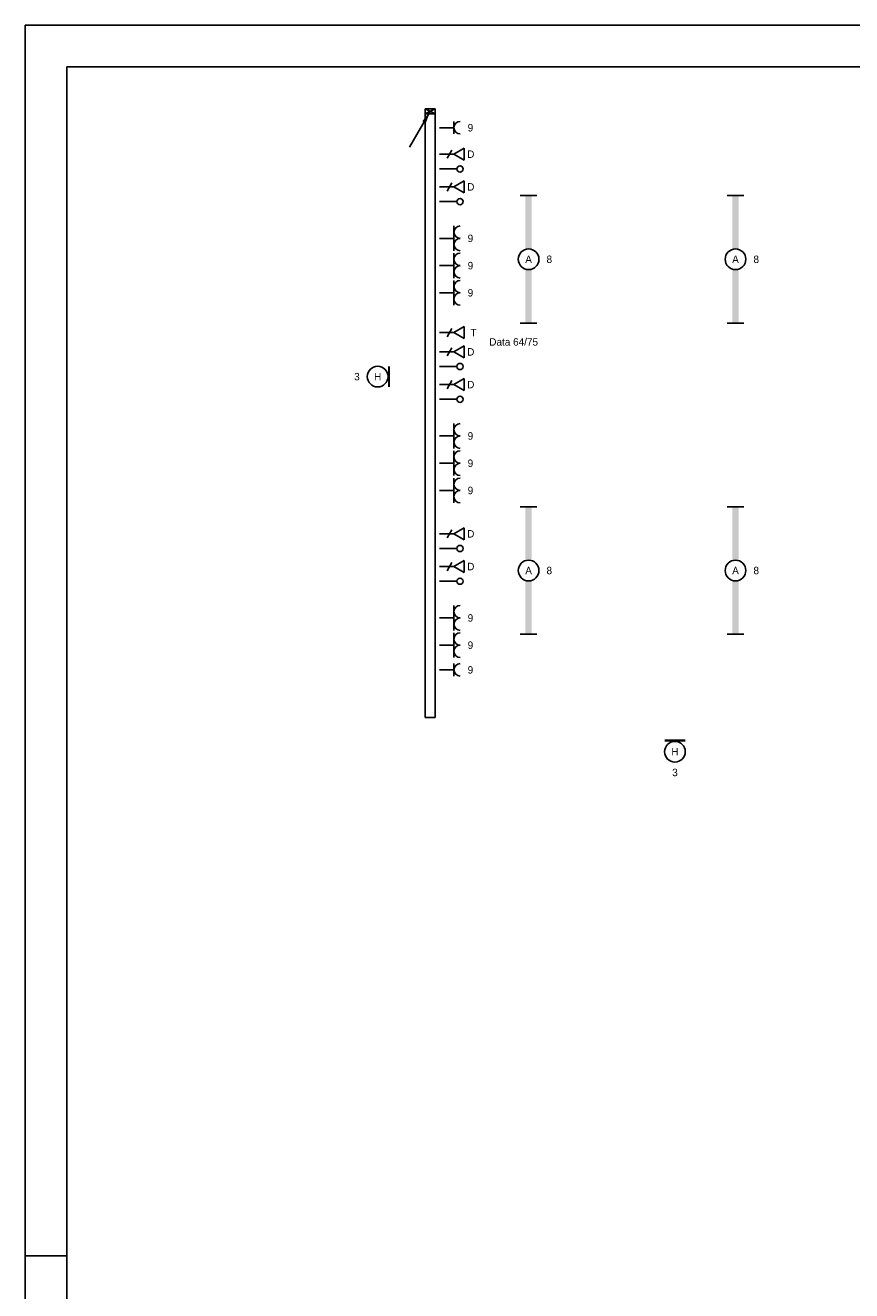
# Model space of a CAD drawing. Extents: x 1860 to 43910, y 0 to 29700.
# Tile 3 of 25: x 1860 to 11836, y 14428 to 29700. Entities that reach past the tile are written whole.
import ezdxf
from ezdxf.enums import TextEntityAlignment as Align
from ezdxf.lldxf.tags import DXFTag

# ---------------------------------------------------------------- set-up
doc = ezdxf.new("R2010")
doc.units = 0
doc.header["$LTSCALE"] = 50
doc.layers.get('0').update_dxf_attribs({"color": 8})
for name, color, linetype in [('00kad025', 2, 'Continuous'), ('00kad070', 5, 'Continuous'), ('BL$2----', 7, 'Continuous'), ('EL6131--_WG', 3, 'Continuous'), ('EL6222--', 3, 'Continuous'), ('EL6311--', 3, 'Continuous'), ('EL6312--', 3, 'Continuous'), ('EL6422--', 3, 'Continuous'), ('EL6441--', 3, 'Continuous'), ('EM6131--', 1, 'Continuous')]:
    doc.layers.add(name, color=color, linetype=linetype)
doc.styles.add('BURO-018', font='BUROFONT.shx', dxfattribs={"height": 90})
tags = doc.linetypes.add('E_GOOT3', pattern=[5, 4, -1]).pattern_tags.tags
tags[6:7] = [DXFTag(74, 4), DXFTag(75, 0), DXFTag(340, '0'), DXFTag(46, 1.0), DXFTag(50, 0.0), DXFTag(44, 0.0), DXFTag(45, 0.0)]
tags[4:5] = [DXFTag(74, 4), DXFTag(75, 0), DXFTag(340, '0'), DXFTag(46, 1.0), DXFTag(50, 0.0), DXFTag(44, 0.0), DXFTag(45, 0.0)]

# ---------------------------------------------------------------- blocks, each defined once
blk = doc.blocks.new('A1-HOR')
at = {"layer": '00kad025', "linetype": 'Continuous'}
for p, q in [((841, 594), (0, 594)), ((0, 594), (0, 0)), ((0, 297), (10, 297))]:
    blk.add_line(p, q, dxfattribs=at)
at = {"layer": '00kad070', "linetype": 'Continuous'}
for p, q in [((831, 584), (10, 584)), ((10, 584), (10, 10))]:
    blk.add_line(p, q, dxfattribs=at)
blk = doc.blocks.new('E00112')
at = {"color": 0, "linetype": 'Continuous'}
for p, q in [((0, 1), (-1, 1)), ((-1, 1), (-1, 0)), ((-1, 0), (0, 1)), ((-1, 1), (0, 0)), ((-1, 0), (0, 0)), ((0, 0), (0, 1))]:
    blk.add_line(p, q, dxfattribs=at)
blk = doc.blocks.new('E00125')
at = {"color": 0, "linetype": 'Continuous'}
for p, q in [((-3, 4.5), (3, 4.5)), ((0, 1), (0, 4.5))]:
    blk.add_line(p, q, dxfattribs=at)
for centre in [(-1.5, 6), (1.5, 6)]:
    blk.add_arc(centre, 1.5, 180, 0, dxfattribs=at)
at = {"color": 0, "linetype": 'Continuous', "style": 'BURO-018'}
for tag in ['E_GROEP', 'E_GKAST']:
    blk.add_attdef(tag, text='', height=1.8, dxfattribs=at).set_placement((0, 8.5), align=Align.MIDDLE)
at = {"color": 0, "linetype": 'Continuous', "style": 'BURO-018', "flags": 1}
for tag, p in [('E_VERMCODE', (13, 8.5)), ('E_MATCODE', (0, 0))]:
    blk.add_attdef(tag, text='', height=1.8, dxfattribs=at).set_placement(p, align=Align.MIDDLE)
blk = doc.blocks.new('E00152')
at = {"color": 0, "linetype": 'Continuous'}
for p, q in [((-1.44, 7), (1.44, 7)), ((0, 4.5), (-1.44, 7)), ((0, 4.5), (1.44, 7)), ((-1, 4), (1, 2.85)), ((0, 4.5), (0, 1))]:
    blk.add_line(p, q, dxfattribs=at)
at = {"color": 7, "style": 'BURO-018'}
for tag, p in [('E_COMMENT1', (0, 12)), ('E_DCOM1', (0, 9))]:
    blk.add_attdef(tag, text='', height=1.8, dxfattribs=at).set_placement(p, align=Align.MIDDLE)
at = {"color": 0, "style": 'BURO-018'}
blk.add_attdef('E_TEXT1', text='', height=1.8, dxfattribs=at).set_placement((2.5, 6), align=Align.MIDDLE)
at = {"color": 0, "linetype": 'Continuous', "style": 'BURO-018', "flags": 1}
blk.add_attdef('E_MATCODE', text='', height=1.8, dxfattribs=at).set_placement((0, 0), align=Align.MIDDLE)
blk = doc.blocks.new('E00139')
at = {"color": 0, "linetype": 'Continuous'}
blk.add_line((0, 5.25), (0, 1), dxfattribs=at)
blk.add_circle((0, 6), 0.75, dxfattribs=at)
at = {"color": 7, "style": 'BURO-018'}
for tag, p in [('E_COMMENT1', (0, 12)), ('E_DCOM1', (0, 9))]:
    blk.add_attdef(tag, text='', height=1.8, dxfattribs=at).set_placement(p, align=Align.MIDDLE)
at = {"color": 0, "style": 'BURO-018'}
blk.add_attdef('E_TEXT1', text='', height=1.8, dxfattribs=at).set_placement((2.5, 6), align=Align.MIDDLE)
at = {"color": 0, "linetype": 'Continuous', "style": 'BURO-018', "flags": 1}
blk.add_attdef('E_MATCODE', text='', height=1.8, dxfattribs=at).set_placement((0, 0), align=Align.MIDDLE)
blk = doc.blocks.new('E00154')
at = {"color": 0, "linetype": 'Continuous'}
for p, q in [((-1.44, 7), (1.44, 7)), ((0, 4.5), (-1.44, 7)), ((0, 4.5), (1.44, 7)), ((-1, 4), (1, 2.85)), ((0, 4.5), (0, 1))]:
    blk.add_line(p, q, dxfattribs=at)
at = {"color": 7, "style": 'BURO-018'}
for tag, p in [('E_COMMENT1', (0, 12)), ('E_TEL1', (0, 9))]:
    blk.add_attdef(tag, text='', height=1.8, dxfattribs=at).set_placement(p, align=Align.MIDDLE)
at = {"color": 0, "style": 'BURO-018'}
blk.add_attdef('E_TEXT1', text='', height=1.8, dxfattribs=at).set_placement((2.5, 6), align=Align.MIDDLE)
at = {"color": 0, "linetype": 'Continuous', "style": 'BURO-018', "flags": 1}
blk.add_attdef('E_MATCODE', text='', height=1.8, dxfattribs=at).set_placement((0, 0), align=Align.MIDDLE)
blk = doc.blocks.new('1115B61540')
at = {"color": 0}
for p, q in [((-15.4, 2), (-15.4, -2)), ((15.4, 2), (15.4, -2))]:
    blk.add_line(p, q, dxfattribs=at)
at = {"color": 0, "linetype": 'Continuous'}
blk.add_circle((0, 0), 2.5, dxfattribs=at)
at = {"color": 0}
for points in [[(-2.5, 0.75), (-15.4, 0.75), (-2.5, -0.75), (-15.4, -0.75)], [(2.5, 0.75), (15.4, 0.75), (2.5, -0.75), (15.4, -0.75)]]:
    blk.add_solid(points, dxfattribs=at)
at = {"color": 0, "linetype": 'Continuous', "style": 'BURO-018'}
for tag, p in [('E_GROEP', (0, 5)), ('E_GKAST', (0, 5)), ('E_ARMCODE', (0, 0)), ('E_SLET', (4.5, -3))]:
    blk.add_attdef(tag, text='', height=1.8, dxfattribs=at).set_placement(p, align=Align.MIDDLE)
blk = doc.blocks.new('111304')
at = {"color": 0, "linetype": 'Continuous'}
for p, q in [((-1.5, 4.5), (1.5, 4.5)), ((0, 1), (0, 4.5))]:
    blk.add_line(p, q, dxfattribs=at)
blk.add_arc((0, 6), 1.5, 180, 0, dxfattribs=at)
at = {"color": 0, "linetype": 'Continuous', "style": 'BURO-018'}
for tag in ['E_GROEP', 'E_GKAST']:
    blk.add_attdef(tag, text='', height=1.8, dxfattribs=at).set_placement((0, 8.5), align=Align.MIDDLE)
at = {"color": 0, "linetype": 'Continuous', "style": 'BURO-018', "flags": 1}
for tag, p in [('E_VERMCODE', (13, 8.5)), ('E_MATCODE', (0, 0))]:
    blk.add_attdef(tag, text='', height=1.8, dxfattribs=at).set_placement(p, align=Align.MIDDLE)
blk = doc.blocks.new('E00106')
at = {"color": 0, "linetype": 'Continuous'}
blk.add_line((-5, -8.66), (0, 0), dxfattribs=at)
blk.add_lwpolyline([(0, 0, 0, 1, 0), (-1.5, -2.6, 1, 1, 0)], format="xyseb", dxfattribs=at)
blk = doc.blocks.new('1115B3')
at = {"color": 0, "linetype": 'Continuous'}
blk.add_circle((0, 3.5), 2.5, dxfattribs=at)
at = {"color": 0, "linetype": 'Continuous', "style": 'BURO-018'}
for tag, p in [('E_GROEP', (0, 8.5)), ('E_GKAST', (0, 8.5)), ('E_ARMCODE', (0, 3.5)), ('E_SLET', (4.5, 2.5))]:
    blk.add_attdef(tag, text='', height=1.8, dxfattribs=at).set_placement(p, align=Align.MIDDLE)
blk = doc.blocks.new('E00134')
at = {"color": 0, "linetype": 'Continuous', "const_width": 0.5}
blk.add_lwpolyline([(-2.5, -2.75), (2.5, -2.75)], dxfattribs=at)

msp = doc.modelspace()

# ---------------------------------------------------------------- linework, layer by layer
at = {"layer": 'EL6131--_WG', "linetype": 'E_GOOT3'}
for p, q in [((6689, 28690), (6689, 21346)), ((6689, 28690), (6809, 28690)), ((6809, 28690), (6809, 21346)), ((6689, 21346), (6809, 21346))]:
    msp.add_line(p, q, dxfattribs=at)

# ---------------------------------------------------------------- block references
at = {"layer": 'BL$2----', "xscale": 50, "yscale": 50}
msp.add_blockref('A1-HOR', (1860, 0), dxfattribs=at)
at = {"layer": 'EL6131--_WG', "xscale": 60, "yscale": 120, "rotation": 270}
msp.add_blockref('E00112', (6689, 28631), dxfattribs=at)
at = {"layer": 'EL6222--'}
ref = msp.add_blockref('111304', (6809, 28464), dxfattribs=dict(at, xscale=50, yscale=50, zscale=50, rotation=270))
ref.add_attrib('E_GROEP', '9', dxfattribs={"layer": '0', "color": 1, "linetype": 'Continuous', "height": 90, "style": 'BURO-018'}).set_placement((7234, 28464), align=Align.MIDDLE)
ref = msp.add_blockref('E00125', (6809, 27129), dxfattribs=dict(at, xscale=50, yscale=50, zscale=50, rotation=270))
ref.add_attrib('E_GROEP', '9', dxfattribs={"layer": '0', "color": 1, "linetype": 'Continuous', "height": 90, "style": 'BURO-018'}).set_placement((7234, 27129), align=Align.MIDDLE)
ref = msp.add_blockref('E00125', (6809, 26800), dxfattribs=dict(at, xscale=50, yscale=50, zscale=50, rotation=270))
ref.add_attrib('E_GROEP', '9', dxfattribs={"layer": '0', "color": 1, "linetype": 'Continuous', "height": 90, "style": 'BURO-018'}).set_placement((7234, 26800), align=Align.MIDDLE)
ref = msp.add_blockref('E00125', (6809, 26472), dxfattribs=dict(at, xscale=50, yscale=50, zscale=50, rotation=270))
ref.add_attrib('E_GROEP', '9', dxfattribs={"layer": '0', "color": 1, "linetype": 'Continuous', "height": 90, "style": 'BURO-018'}).set_placement((7234, 26472), align=Align.MIDDLE)
ref = msp.add_blockref('E00125', (6809, 24744), dxfattribs=dict(at, xscale=50, yscale=50, zscale=50, rotation=270))
ref.add_attrib('E_GROEP', '9', dxfattribs={"layer": '0', "color": 1, "linetype": 'Continuous', "height": 90, "style": 'BURO-018'}).set_placement((7234, 24744), align=Align.MIDDLE)
ref = msp.add_blockref('E00125', (6809, 24415), dxfattribs=dict(at, xscale=50, yscale=50, zscale=50, rotation=270))
ref.add_attrib('E_GROEP', '9', dxfattribs={"layer": '0', "color": 1, "linetype": 'Continuous', "height": 90, "style": 'BURO-018'}).set_placement((7234, 24415), align=Align.MIDDLE)
ref = msp.add_blockref('E00125', (6809, 24086), dxfattribs=dict(at, xscale=50, yscale=50, zscale=50, rotation=270))
ref.add_attrib('E_GROEP', '9', dxfattribs={"layer": '0', "color": 1, "linetype": 'Continuous', "height": 90, "style": 'BURO-018'}).set_placement((7234, 24086), align=Align.MIDDLE)
ref = msp.add_blockref('E00125', (6809, 22548), dxfattribs=dict(at, xscale=50, yscale=50, zscale=50, rotation=270))
ref.add_attrib('E_GROEP', '9', dxfattribs={"layer": '0', "color": 1, "linetype": 'Continuous', "height": 90, "style": 'BURO-018'}).set_placement((7234, 22548), align=Align.MIDDLE)
ref = msp.add_blockref('E00125', (6809, 22219), dxfattribs=dict(at, xscale=50, yscale=50, zscale=50, rotation=270))
ref.add_attrib('E_GROEP', '9', dxfattribs={"layer": '0', "color": 1, "linetype": 'Continuous', "height": 90, "style": 'BURO-018'}).set_placement((7234, 22219), align=Align.MIDDLE)
ref = msp.add_blockref('111304', (6809, 21921), dxfattribs=dict(at, xscale=50, yscale=50, zscale=50, rotation=270))
ref.add_attrib('E_GROEP', '9', dxfattribs={"layer": '0', "color": 1, "linetype": 'Continuous', "height": 90, "style": 'BURO-018'}).set_placement((7234, 21921), align=Align.MIDDLE)
at = {"layer": 'EL6311--'}
ref = msp.add_blockref('1115B61540', (7936, 26876), dxfattribs=dict(at, xscale=50, yscale=50, zscale=50, rotation=270))
ref.add_attrib('E_ARMCODE', 'A', dxfattribs={"layer": '0', "color": 1, "linetype": 'Continuous', "height": 90, "style": 'BURO-018'}).set_placement((7936, 26876), align=Align.MIDDLE)
ref.add_attrib('E_GROEP', '8', dxfattribs={"layer": '0', "color": 1, "linetype": 'Continuous', "height": 90, "style": 'BURO-018'}).set_placement((8186, 26876), align=Align.MIDDLE)
ref = msp.add_blockref('1115B61540', (10434, 26876), dxfattribs=dict(at, xscale=50, yscale=50, zscale=50, rotation=270))
ref.add_attrib('E_ARMCODE', 'A', dxfattribs={"layer": '0', "color": 1, "linetype": 'Continuous', "height": 90, "style": 'BURO-018'}).set_placement((10434, 26876), align=Align.MIDDLE)
ref.add_attrib('E_GROEP', '8', dxfattribs={"layer": '0', "color": 1, "linetype": 'Continuous', "height": 90, "style": 'BURO-018'}).set_placement((10684, 26876), align=Align.MIDDLE)
ref = msp.add_blockref('1115B61540', (7936, 23120), dxfattribs=dict(at, xscale=50, yscale=50, zscale=50, rotation=270))
ref.add_attrib('E_ARMCODE', 'A', dxfattribs={"layer": '0', "color": 1, "linetype": 'Continuous', "height": 90, "style": 'BURO-018'}).set_placement((7936, 23120), align=Align.MIDDLE)
ref.add_attrib('E_GROEP', '8', dxfattribs={"layer": '0', "color": 1, "linetype": 'Continuous', "height": 90, "style": 'BURO-018'}).set_placement((8186, 23120), align=Align.MIDDLE)
ref = msp.add_blockref('1115B61540', (10434, 23120), dxfattribs=dict(at, xscale=50, yscale=50, zscale=50, rotation=270))
ref.add_attrib('E_ARMCODE', 'A', dxfattribs={"layer": '0', "color": 1, "linetype": 'Continuous', "height": 90, "style": 'BURO-018'}).set_placement((10434, 23120), align=Align.MIDDLE)
ref.add_attrib('E_GROEP', '8', dxfattribs={"layer": '0', "color": 1, "linetype": 'Continuous', "height": 90, "style": 'BURO-018'}).set_placement((10684, 23120), align=Align.MIDDLE)
at = {"layer": 'EL6312--'}
ref = msp.add_blockref('1115B3', (6289, 25460), dxfattribs=dict(at, xscale=50, yscale=50, zscale=50, rotation=90))
ref.add_attrib('E_ARMCODE', 'H', dxfattribs={"layer": '0', "color": 1, "linetype": 'Continuous', "height": 90, "style": 'BURO-018'}).set_placement((6114, 25460), align=Align.MIDDLE)
ref.add_attrib('E_GROEP', '3', dxfattribs={"layer": '0', "color": 1, "linetype": 'Continuous', "height": 90, "style": 'BURO-018'}).set_placement((5864, 25460), align=Align.MIDDLE)
at = {"layer": 'EL6312--', "xscale": 50, "yscale": 50, "zscale": 50}
for p, rotation in [((6112, 25460), 90), ((9703, 20931), 180)]:
    msp.add_blockref('E00134', p, dxfattribs=dict(at, rotation=rotation))
at = {"layer": 'EL6312--'}
ref = msp.add_blockref('1115B3', (9703, 21108), dxfattribs=dict(at, xscale=50, yscale=50, zscale=50, rotation=180))
ref.add_attrib('E_ARMCODE', 'H', dxfattribs={"layer": '0', "color": 1, "linetype": 'Continuous', "height": 90, "style": 'BURO-018'}).set_placement((9703, 20933), align=Align.MIDDLE)
ref.add_attrib('E_GROEP', '3', dxfattribs={"layer": '0', "color": 1, "linetype": 'Continuous', "height": 90, "style": 'BURO-018'}).set_placement((9703, 20683), align=Align.MIDDLE)
at = {"layer": 'EL6422--'}
ref = msp.add_blockref('E00154', (6809, 25992), dxfattribs=dict(at, xscale=50, yscale=50, zscale=50, rotation=270))
ref.add_attrib('E_TEXT1', 'T', dxfattribs={"layer": '0', "color": 1, "height": 90, "style": 'BURO-018'}).set_placement((7270, 25991), align=Align.MIDDLE)
at = {"layer": 'EL6441--'}
ref = msp.add_blockref('E00152', (6809, 28145), dxfattribs=dict(at, xscale=50, yscale=50, zscale=50, rotation=270))
ref.add_attrib('E_TEXT1', 'D', dxfattribs={"layer": '0', "color": 1, "height": 90, "style": 'BURO-018'}).set_placement((7238, 28145), align=Align.MIDDLE)
at = {"layer": 'EL6441--', "xscale": 50, "yscale": 50, "zscale": 50, "rotation": 270}
for p in [(6809, 27967), (6809, 27572), (6809, 25582), (6809, 25187), (6809, 23386), (6809, 22991)]:
    msp.add_blockref('E00139', p, dxfattribs=at)
at = {"layer": 'EL6441--'}
ref = msp.add_blockref('E00152', (6809, 27750), dxfattribs=dict(at, xscale=50, yscale=50, zscale=50, rotation=270))
ref.add_attrib('E_TEXT1', 'D', dxfattribs={"layer": '0', "color": 1, "height": 90, "style": 'BURO-018'}).set_placement((7238, 27750), align=Align.MIDDLE)
ref = msp.add_blockref('E00152', (6809, 25759), dxfattribs=dict(at, xscale=50, yscale=50, zscale=50, rotation=270))
ref.add_attrib('E_TEXT1', 'D', dxfattribs={"layer": '0', "color": 1, "height": 90, "style": 'BURO-018'}).set_placement((7238, 25759), align=Align.MIDDLE)
ref = msp.add_blockref('E00152', (6809, 25364), dxfattribs=dict(at, xscale=50, yscale=50, zscale=50, rotation=270))
ref.add_attrib('E_TEXT1', 'D', dxfattribs={"layer": '0', "color": 1, "height": 90, "style": 'BURO-018'}).set_placement((7238, 25364), align=Align.MIDDLE)
ref = msp.add_blockref('E00152', (6809, 23563), dxfattribs=dict(at, xscale=50, yscale=50, zscale=50, rotation=270))
ref.add_attrib('E_TEXT1', 'D', dxfattribs={"layer": '0', "color": 1, "height": 90, "style": 'BURO-018'}).set_placement((7238, 23563), align=Align.MIDDLE)
ref = msp.add_blockref('E00152', (6809, 23168), dxfattribs=dict(at, xscale=50, yscale=50, zscale=50, rotation=270))
ref.add_attrib('E_TEXT1', 'D', dxfattribs={"layer": '0', "color": 1, "height": 90, "style": 'BURO-018'}).set_placement((7238, 23168), align=Align.MIDDLE)
at = {"layer": 'EM6131--', "xscale": 50, "yscale": 50, "zscale": 50}
msp.add_blockref('E00106', (6749, 28661), dxfattribs=at)

# ---------------------------------------------------------------- texts
at = {"layer": 'EL6311--', "color": 1, "style": 'BURO-018'}
msp.add_text('Data 64/75', height=90, dxfattribs=at).set_placement((7461, 25834))

doc.saveas('drawing.dxf')
